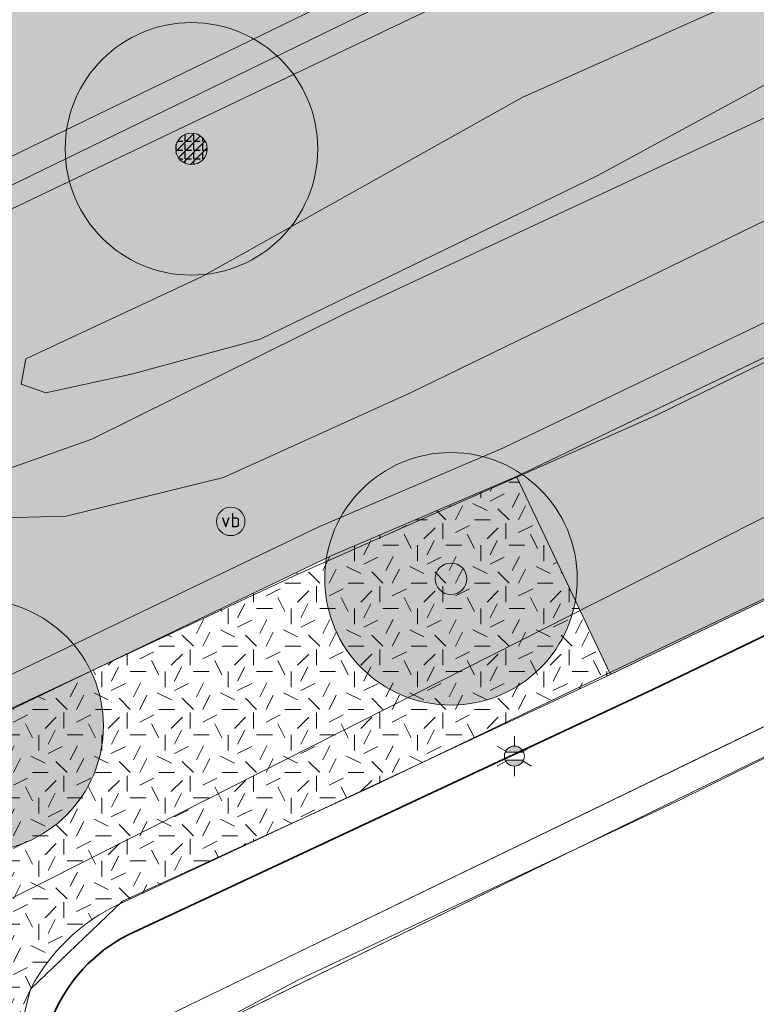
# Model space of a CAD drawing. Header units: metres. Extents: x 163543 to 168130, y 402678 to 405437.
# Tile 95 of 256: x 164509 to 164520, y 403422 to 403438. Entities that reach past the tile are written whole.
import ezdxf
from ezdxf.enums import TextEntityAlignment as Align

# ---------------------------------------------------------------- set-up
doc = ezdxf.new("R2010")
doc.units = ezdxf.units.M
doc.layers.get('0').update_dxf_attribs({"lineweight": 25})
doc.layers.add('X-CA190022.004-UO-ARC_Arcering$0$N-GV-GR-GRAS-A-200 GRASMENGSEL M1', color=62, linetype='Continuous', lineweight=18, transparency=0.5)
doc.layers.add('X-CA190022.004-UO-ARC_Arcering$0$N-WE-VH-VERHARDING-FIETSSTRAAT_ROOD ELEMENTENVERHARDING_BSS-A', color=14, linetype='Continuous', lineweight=0, transparency=0.5)
for name, color, linetype, lineweight in [('X-CA190022.004-UO-BGT_Ondergrond$0$GE_201_SHDHek_Lijn_GEM', 253, 'X-CA190022.004-UO-BGT_Ondergrond$0$Hekwerk', 9), ('X-CA190022.004-UO-BGT_Ondergrond$0$GE_316_WGDFietspad_Vlak_GEM', 253, 'Continuous', 9), ('X-CA190022.004-UO-BGT_Ondergrond$0$GE_367_OWGBerm_groenvoorziening_grasenk_GEM', 253, 'Continuous', 9), ('X-CA190022.004-UO-BGT_Ondergrond$0$GE_401_OTDErf_Vlak_GEM', 253, 'Continuous', 9), ('X-CA190022.004-UO-BGT_Ondergrond$0$GE_479_BTDGroenvoorziening_grasenkruida_GEM', 253, 'Continuous', 9), ('X-CA190022.004-UO-BGT_Ondergrond$0$GE_523_WTDGreppel_drogesloot_Vlak_GEM', 253, 'Continuous', 9), ('X-CA190022.004-UO-BGT_Ondergrond$0$GE_814_BRDVerkeersbord_Punt_GEM', 253, 'Continuous', 9), ('X-CA190022.004-UO-BGT_Ondergrond$0$GE_861_PALLichtmast_Punt_GEM', 253, 'Continuous', 9), ('X-CA190022.004-UO-DTM inmeting_v0.1$0$B-WE-GR-BOOM-S', 246, 'Continuous', 0), ('X-CA190022.004-UO-DTM inmeting_v0.1$0$B-WE-GW-TALUD_KRUIN-G', 246, 'Continuous', 0), ('X-CA190022.004-UO-DTM inmeting_v0.1$0$B-WE-GW-TALUD_TEEN-G', 246, 'Continuous', 0), ('X-CA190022.004-UO-DTM inmeting_v0.1$0$B-WE-IE-TERREINAFSCHEIDING_KUNSTMATIG_RASTERHEKWERK-G', 246, 'X-CA190022.004-UO-DTM inmeting_v0.1$0$IE-TERREINAFSCHEIDING-KUNSTMATIG-OPEN', 0), ('X-CA190022.004-UO-DTM inmeting_v0.1$0$B-WE-VH-VERHARDING_ASFALT-G', 246, 'Continuous', 0), ('X-CA190022.004-UO-DWM_Beplanting$0$N-GV-GR-BOOM_SOLITAIR-G', 92, 'Continuous', 18), ('X-CA190022.004-UO-DWM_Beplanting$0$N-WE-GR-BEPLANTING_CULTUUR_BOSPLANTSOEN-A-500', 92, 'Continuous', 18), ('X-CA190022.004-UO-DWM_Beplanting$0$N-WE-GR-BEPLANTING_NATUUR_BOS-G', 90, 'Continuous', 18), ('X-CA190022.004-UO-DWM_Beplanting$0$N-WE-GR-BOOM-S', 90, 'Continuous', 18), ('X-CA190022.004-UO-GZM_Werkgrens_v0.2$0$N-WE-KG-GRENS_SYSTEEMGRENS-G', 7, 'X-CA190022.004-UO-GZM_Werkgrens_v0.2$0$KG-OG', 35), ('X-CA190022.004-UO-KAD_Percelen$0$B-WE-KG-GRENS_PERCEEL-GV', 150, 'Continuous', 9)]:
    doc.layers.add(name, color=color, linetype=linetype, lineweight=lineweight)
doc.layers.add('X-CA190022.004-UO-DWM_Beplanting$0$B-WE-GR-BOOM-S AFKOMSTIG UIT DTM_v0.4', color=252, linetype='Continuous')
doc.layers.add('X-CA190022.004-UO-DWM_Beplanting$0$N-GV-GR-GRAS-A-200', color=7, linetype='Continuous')
doc.styles.add('X-CA190022.004-UO-BGT_Ondergrond$0$NLCS-ISO', font='NLCS-ISO.ttf')
doc.linetypes.add('X-CA190022.004-UO-BGT_Ondergrond$0$Hekwerk', pattern='A,5,-1.5,[2,dgnlstyle-Veghel.shx,S=0.007937,R=0,X=0,Y=0],-1.5', length=8)
doc.linetypes.add('X-CA190022.004-UO-DTM inmeting_v0.1$0$IE-TERREINAFSCHEIDING-KUNSTMATIG-OPEN', pattern='A,7,-1.5,[67,NLCS.SHX,S=0.75,R=0,X=0,Y=0],-1.5', length=10)
doc.linetypes.add('X-CA190022.004-UO-GZM_Werkgrens_v0.2$0$KG-OG', pattern='A,5.5,-1.5,[2,NLCS.SHX,S=0.5,R=0,X=0,Y=0],-1.5', length=8.5)
pattern_1 = [(0, (0, 0), (1, 1), [0.25, -0.75]), (0, (0.55, 0.6), (1, 1), [0.25, -0.75]), (90, (0.1, 0.35), (-1, 1), [0.25, -0.75]), (90, (0.5, 0.7), (-1, 1), [0.25, -0.75]), (45, (0.2, 0.7), (0, 1), [0.25, -1.164213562]), (135, (0.55, 0), (-1, 0), [0.25, -1.164213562]), (26.5650512, (0.25, 0.3), (1, 4e-10), [0.25, -1.986067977]), (26.5650512, (0.7, 0.8), (1, 4e-10), [0.25, -1.986067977]), (63.43494882, (0.7, 0), (5e-11, 1), [0.25, -1.986067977]), (63.43494882, (0.25, 0.45), (5e-11, 1), [0.25, -1.986067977]), (63.43494882, (0.6, 0.2), (5e-11, 1), [0.25, -1.986067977]), (116.5650512, (0, 0.55), (-4e-10, 1), [0.25, -1.986067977]), (153.43494882, (0.2, 0.15), (-1, 5e-11), [0.25, -1.986067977])]

# ---------------------------------------------------------------- blocks, each defined once
blk = doc.blocks.new('X-CA190022.004-UO-BGT_Ondergrond$0$SIE-WEG_PAAL_VERKEERSBORD-SO')
at = {"linetype": 'ByBlock', "lineweight": 18}
blk.add_circle((0, 0), 1.5, dxfattribs=at)
at = {"linetype": 'ByBlock', "lineweight": 18, "style": 'X-CA190022.004-UO-BGT_Ondergrond$0$NLCS-ISO'}
blk.add_text('vb', height=1.5, dxfattribs=at).set_placement((0, 0.13), align=Align.MIDDLE_CENTER)
blk = doc.blocks.new('X-CA190022.004-UO-BGT_Ondergrond$0$IMGEOVerkeersbord')
at = {"xscale": 5, "yscale": 5, "zscale": 5}
blk.add_blockref('X-CA190022.004-UO-BGT_Ondergrond$0$SIE-WEG_PAAL_VERKEERSBORD-SO', (0, 0), dxfattribs=at)
blk = doc.blocks.new('X-CA190022.004-UO-BGT_Ondergrond$0$N-SIE-WEG_LICHTMAST-SO')
h = blk.add_hatch(color=256)
h.paths.add_polyline_path([(1.16, 0.5, 0.658505), (-1.16, 0.5)])
h.paths.add_polyline_path([(-1.16, -0.5, 0.658505), (1.16, -0.5)])
at = {"flags": 128}
for points in [[(0, 1.27), (0, 2.53)], [(-2.19, 1.27), (-1.1, 0.63)], [(1.1, 0.63), (2.19, 1.27)], [(-1.16, 0.5), (1.16, 0.5)], [(-2.19, -1.27), (-1.1, -0.63)], [(-1.16, -0.5), (1.16, -0.5)], [(2.19, -1.27), (1.1, -0.63)], [(0, -1.27), (0, -2.53)]]:
    blk.add_lwpolyline(points, dxfattribs=at)
at = {"ltscale": 0.5}
blk.add_circle((0, 0), 1.27, dxfattribs=at)
at = {"style": 'X-CA190022.004-UO-BGT_Ondergrond$0$NLCS-ISO'}
blk.add_attdef('TYPE', text='', height=1.8, dxfattribs=at).set_placement((0, 2.53), align=Align.BOTTOM_CENTER)
blk = doc.blocks.new('X-CA190022.004-UO-BGT_Ondergrond$0$IMGEOLichtmastpaal')
at = {"xscale": 5, "yscale": 5, "zscale": 5}
blk.add_blockref('X-CA190022.004-UO-BGT_Ondergrond$0$N-SIE-WEG_LICHTMAST-SO', (0.04, 6.39), dxfattribs=at)
blk = doc.blocks.new('X-CA190022.004-UO-DTM inmeting_v0.1$0$boom')
h = blk.add_hatch()
h.set_pattern_fill('ANSI31', color=256, scale=0.13)
h.paths.add_polyline_path([(-1, 0, 1), (1, 0, 1)])
blk.add_circle((0, 0), 1)
blk = doc.blocks.new('X-CA190022.004-UO-DWM_Beplanting$0$SGR-BOOM_01-SO')
at = {"linetype": 'ByBlock', "lineweight": 18}
h = blk.add_hatch(color=0, dxfattribs=at)
h.dxf.hatch_style = 1
edge = h.paths.add_edge_path()
edge.add_arc((0, 0), 0.25, 0, 360)
at = {"color": 0, "linetype": 'ByBlock', "lineweight": 18}
for radius in [2, 0.25]:
    blk.add_circle((0, 0), radius, dxfattribs=at)
blk = doc.blocks.new('X-CA190022.004-UO-DWM_Beplanting$0$IMGEOBoom')
at = {"transparency": 33554457}
h = blk.add_hatch(color=256, dxfattribs=at)
h.dxf.hatch_style = 1
edge = h.paths.add_edge_path()
edge.add_arc((0, 0), 100, 0, 360)
edge = h.paths.add_edge_path(flags=17)
edge.add_arc((0, 0), 12.5, 0, 360)
h = blk.add_hatch()
h.set_pattern_fill('ANGLE', color=256)
h.set_pattern_definition([(0, (0, 0), (0, 6.985), [5.08, -1.905]), (90, (0, 0), (-6.985, 4e-16), [5.08, -1.905])])
edge = h.paths.add_edge_path(flags=17)
edge.add_arc((0, 0), 12.5, 0, 360)
at = {"layer": 'X-CA190022.004-UO-DWM_Beplanting$0$N-GV-GR-GRAS-A-200'}
h = blk.add_hatch(color=256, dxfattribs=at)
h.dxf.hatch_style = 1
edge = h.paths.add_edge_path(flags=17)
edge.add_arc((0, 0), 12.5, 0, 360)
at = {"xscale": 50, "yscale": 50, "zscale": 50}
blk.add_blockref('X-CA190022.004-UO-DWM_Beplanting$0$SGR-BOOM_01-SO', (0, 0), dxfattribs=at)
blk = doc.blocks.new('X-CA190022.004-UO-DWM_Beplanting$0$sfr nieuwe boom')
at = {"layer": 'X-CA190022.004-UO-DWM_Beplanting$0$N-GV-GR-BOOM_SOLITAIR-G', "transparency": 33554470}
h = blk.add_hatch(color=256, dxfattribs=at)
h.dxf.hatch_style = 1
edge = h.paths.add_edge_path()
edge.add_arc((0, 0), 2, 0, 360)
at = {"layer": 'X-CA190022.004-UO-DWM_Beplanting$0$N-GV-GR-BOOM_SOLITAIR-G'}
h = blk.add_hatch(color=256, dxfattribs=at)
h.dxf.hatch_style = 1
edge = h.paths.add_edge_path()
edge.add_arc((0, 0), 0.25, 0, 360)
for radius in [2, 0.25]:
    blk.add_circle((0, 0), radius, dxfattribs=at)

msp = doc.modelspace()

# ---------------------------------------------------------------- hatches: boundary and pattern name
at = {"layer": 'X-CA190022.004-UO-ARC_Arcering$0$N-GV-GR-GRAS-A-200 GRASMENGSEL M1'}
h = msp.add_hatch(dxfattribs=at)
h.set_pattern_fill('AGR-GRAS_02-SO', color=256, scale=0.1, pattern_type=2)
h.set_pattern_definition([(0, (0, 5000), (1, 1), [0.25, -0.75]), (0, (0.55, 5000.6), (1, 1), [0.25, -0.75]), (90, (0.1, 5000.35), (-1, 1), [0.25, -0.75]), (90, (0.5, 5000.7), (-1, 1), [0.25, -0.75]), (45, (0.2, 5000.7), (0, 1), [0.25, -1.164213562]), (135, (0.55, 5000), (-1, 0), [0.25, -1.164213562]), (26.5650512, (0.25, 5000.3), (1, 4e-10), [0.25, -1.986067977]), (26.5650512, (0.7, 5000.8), (1, 4e-10), [0.25, -1.986067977]), (63.43494882, (0.7, 5000), (5e-11, 1), [0.25, -1.986067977]), (63.43494882, (0.25, 5000.45), (5e-11, 1), [0.25, -1.986067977]), (63.43494882, (0.6, 5000.2), (5e-11, 1), [0.25, -1.986067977]), (116.5650512, (0, 5000.55), (-4e-10, 1), [0.25, -1.986067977]), (153.43494882, (0.2, 5000.15), (-1, 5e-11), [0.25, -1.986067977])])
edge = h.paths.add_edge_path()
edge.add_arc((164611.157, 403464.842), 21.5, 68.3293, 115.7006, ccw=False)
edge.add_arc((164629.62, 403511.308), 28.5, 248.3293, 295.62)
edge.add_line((164641.944, 403485.61), (164641.302, 403486.95))
edge.add_arc((164629.636, 403511.397), 27.088, 248.3325, 295.5095, ccw=False)
edge.add_arc((164611.157, 403464.842), 23, 68.3715, 115.7006)
edge.add_line((164601.182, 403485.567), (164502.1, 403437.88))
edge.add_line((164502.1, 403437.88), (164502.143, 403437.79))
edge.add_arc((164503.401, 403435.177), 2.9, 115.7006, 174.5423)
edge.add_line((164500.514, 403435.453), (164601.833, 403484.215))
h = msp.add_hatch(dxfattribs=at)
h.set_pattern_fill('AGR-GRAS_02-SO', color=256, scale=0.1, pattern_type=2)
h.set_pattern_definition([(0, (0, 5000), (1, 1), [0.25, -0.75]), (0, (0.55, 5000.6), (1, 1), [0.25, -0.75]), (90, (0.1, 5000.35), (-1, 1), [0.25, -0.75]), (90, (0.5, 5000.7), (-1, 1), [0.25, -0.75]), (45, (0.2, 5000.7), (0, 1), [0.25, -1.164213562]), (135, (0.55, 5000), (-1, 0), [0.25, -1.164213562]), (26.5650512, (0.25, 5000.3), (1, 4e-10), [0.25, -1.986067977]), (26.5650512, (0.7, 5000.8), (1, 4e-10), [0.25, -1.986067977]), (63.43494882, (0.7, 5000), (5e-11, 1), [0.25, -1.986067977]), (63.43494882, (0.25, 5000.45), (5e-11, 1), [0.25, -1.986067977]), (63.43494882, (0.6, 5000.2), (5e-11, 1), [0.25, -1.986067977]), (116.5650512, (0, 5000.55), (-4e-10, 1), [0.25, -1.986067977]), (153.43494882, (0.2, 5000.15), (-1, 5e-11), [0.25, -1.986067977])])
h.paths.add_polyline_path([(164619.704, 403481.066), (164621.316, 403478.014), (164605.74, 403471.7), (164600.64, 403469.315), (164599.21, 403468.63), (164595.22, 403466.605), (164591.23, 403464.58), (164577.71, 403456.5), (164571.47, 403453.2), (164544.813, 403440.378), (164518.157, 403427.555), (164516.668, 403430.689), (164569.76, 403456.18), (164575.93, 403459.42), (164592.13, 403469.02), (164597.61, 403471.99), (164600.48, 403473.35), (164602.885, 403474.235), (164604.45, 403474.81)])
h = msp.add_hatch(dxfattribs=at)
h.set_pattern_fill('AGR-GRAS_02-SO', color=256, scale=0.1, pattern_type=2)
h.set_pattern_definition(pattern_1)
h.paths.add_polyline_path([(164569.76, 403456.18), (164575.93, 403459.42), (164592.13, 403469.02), (164595, 403470.576), (164594.762, 403471.015), (164591.883, 403469.455), (164575.686, 403459.857), (164569.535, 403456.627), (164516.461, 403431.144), (164513.536, 403429.891), (164509.424, 403427.918), (164507.565, 403427.026, -0.143057), (164505.089, 403426.743, 0.012043), (164505.431, 403426.196, 0.121553), (164507.77, 403426.57), (164509.64, 403427.467), (164513.743, 403429.436), (164516.668, 403430.689)])
h = msp.add_hatch(dxfattribs=at)
h.set_pattern_fill('AGR-GRAS_02-SO', color=256, scale=0.1, pattern_type=2)
h.set_pattern_definition(pattern_1)
h.paths.add_polyline_path([(164518.157, 403427.555), (164516.668, 403430.689), (164513.743, 403429.436), (164509.64, 403427.467), (164507.77, 403426.57, -0.182447), (164504.281, 403426.432, -0.057937), (164503.271, 403426.727, 0.039173), (164504.502, 403424.729), (164510.844, 403416.761), (164510.865, 403416.778), (164509.01, 403419.334, -0.236183), (164508.861, 403422.331, -0.180251), (164510.298, 403423.881)])
at = {"layer": 'X-CA190022.004-UO-ARC_Arcering$0$N-WE-VH-VERHARDING-FIETSSTRAAT_ROOD ELEMENTENVERHARDING_BSS-A'}
h = msp.add_hatch(dxfattribs=at)
h.set_pattern_fill('AVH-BSS_KEIFORMAAT_KEPER', color=256, scale=2, angle=100, pattern_type=2)
h.set_pattern_definition([(100, (-2.8491, 3.12193), (-0.24327574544, 0.17034351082), [0.63, -0.21]), (10, (-3.26271, 3.049), (-0.24327574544, 0.17034351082), [0.63, -0.21])])
edge = h.paths.add_edge_path()
edge.add_arc((164484.487, 403426.052), 18, 13.171, 25.754)
edge.add_arc((164503.401, 403435.177), 3, 115.7006, 205.7541, ccw=False)
edge.add_line((164502.1, 403437.88), (164497.653, 403435.74))
edge.add_line((164497.653, 403435.74), (164493.99, 403433.977))
edge.add_arc((164495.291, 403431.274), 3, 25.7006, 115.7006, ccw=False)
edge.add_line((164497.994, 403432.575), (164498.003, 403432.557))
edge.add_arc((164484.487, 403426.052), 15, 13.1711, 25.7006, ccw=False)
edge.add_arc((164516.618, 403433.572), 18, 193.1711, 218.2751)
edge.add_line((164502.488, 403422.422), (164508.671, 403414.627))
edge.add_line((164508.671, 403414.627), (164511.063, 403416.486))
edge.add_line((164511.063, 403416.486), (164504.502, 403424.729))
edge.add_arc((164516.618, 403433.572), 15, 193.1711, 216.1216, ccw=False)
at = {"layer": 'X-CA190022.004-UO-DWM_Beplanting$0$N-WE-GR-BEPLANTING_CULTUUR_BOSPLANTSOEN-A-500', "ltscale": 0.01}
h = msp.add_hatch(dxfattribs=at)
h.set_pattern_fill('AGR-BOSPLANTSOEN', color=256, scale=0.5, pattern_type=2)
h.set_pattern_definition([(0, (0, 0), (0.5, 0.5), [0.6, -0.4]), (90, (0.3, -0.2), (-2, 1e-16), [0.4, -0.6]), (90, (0.8, 0.3), (-2, 1e-16), [0.4, -0.6]), (90, (1.3, -0.1), (-2, 1e-16), [0.2, -0.8]), (90, (1.8, 0.4), (-2, 1e-16), [0.2, -0.8])])
h.paths.add_polyline_path([(164569.535, 403456.627), (164575.686, 403459.857), (164591.883, 403469.455), (164594.762, 403471.015), (164592.73, 403474.764), (164590.559, 403478.789), (164506.75, 403438.454, 0.011261), (164502.737, 403436.41, 0.401355), (164502.14, 403434.569, -0.054959), (164503.571, 403430.518, 0.076352), (164505.089, 403426.743, 0.143056), (164507.565, 403427.026), (164509.424, 403427.918), (164513.536, 403429.891), (164516.461, 403431.144)])

# ---------------------------------------------------------------- linework, layer by layer
at = {"layer": 'X-CA190022.004-UO-BGT_Ondergrond$0$GE_201_SHDHek_Lijn_GEM'}
msp.add_line((164510.811, 403421.473), (164529.221, 403430.464), dxfattribs=at)
at = {"layer": 'X-CA190022.004-UO-BGT_Ondergrond$0$GE_316_WGDFietspad_Vlak_GEM', "flags": 128}
for points in [[(164599.21, 403468.63), (164591.23, 403464.58), (164577.71, 403456.5), (164571.47, 403453.2), (164518.157, 403427.555), (164516.668, 403430.689), (164569.76, 403456.18), (164575.93, 403459.42), (164592.13, 403469.02), (164597.61, 403471.99), (164600.48, 403473.35), (164602.885, 403474.235), (164604.45, 403474.81), (164619.704, 403481.066), (164621.316, 403478.014), (164607.424, 403472.383), (164605.74, 403471.7), (164604.577, 403471.161), (164602.07, 403470), (164599.21, 403468.63)], [(164507.77, 403426.57), (164509.64, 403427.467), (164513.743, 403429.436), (164516.668, 403430.689), (164518.157, 403427.555), (164510.298, 403423.881)]]:
    msp.add_lwpolyline(points, dxfattribs=at)
at = {"layer": 'X-CA190022.004-UO-BGT_Ondergrond$0$GE_316_WGDFietspad_Vlak_GEM'}
msp.add_arc((164511.659, 403421.178), 3.027, 116.7307, 157.6023, dxfattribs=at)
at = {"layer": 'X-CA190022.004-UO-BGT_Ondergrond$0$GE_367_OWGBerm_groenvoorziening_grasenk_GEM', "flags": 128}
for points in [[(164768.875, 403551.946), (164763.542, 403549.392), (164629.22, 403485.06), (164625.59, 403483.48), (164619.704, 403481.066), (164604.45, 403474.81), (164602.885, 403474.235), (164600.48, 403473.35), (164597.61, 403471.99), (164592.13, 403469.02), (164575.93, 403459.42), (164569.76, 403456.18), (164516.668, 403430.689), (164513.743, 403429.436), (164509.64, 403427.467), (164507.77, 403426.57)], [(164510.298, 403423.881), (164518.157, 403427.555), (164571.47, 403453.2), (164577.71, 403456.5), (164591.23, 403464.58), (164599.21, 403468.63), (164602.07, 403470), (164604.577, 403471.161), (164605.74, 403471.7), (164607.424, 403472.383), (164621.316, 403478.014), (164627.08, 403480.35), (164631.74, 403482.36), (164768.53, 403548.02), (164770.72, 403548.83), (164773.26, 403549.22), (164775.27, 403548.69), (164783.7, 403545.643)], [(164453.106, 403493.369), (164488.004, 403452.975), (164495.285, 403449.119), (164494.344, 403448.187), (164493.938, 403446.928), (164494.512, 403445.201), (164495.603, 403443.783), (164496.644, 403443.037), (164505.761, 403433.039), (164505.901, 403432.4), (164507.126, 403430.884), (164508.284, 403430.692), (164509.941, 403431.278), (164513.965, 403433.277), (164537.446, 403444.229), (164569.522, 403459.744), (164581.242, 403466.331), (164592.676, 403472.187), (164631.326, 403490.472), (164640.44, 403494.868), (164662.351, 403505.436)], [(164683.071, 403504.746), (164620.047, 403474.794), (164605.994, 403467.843), (164604.644, 403466.081), (164604.1, 403465.83), (164602.208, 403469.716), (164599.34, 403468.357), (164599.989, 403466.994), (164588.888, 403461.691), (164588.317, 403459.308), (164529.221, 403430.464), (164510.811, 403421.473), (164516.407, 403415.184), (164516.697, 403414.849), (164516.465, 403414.735), (164516.238, 403414.623), (164513.991, 403413.907), (164513.067, 403413.794), (164510.581, 403417.138), (164509.01, 403419.334)]]:
    msp.add_lwpolyline(points, dxfattribs=at)
at = {"layer": 'X-CA190022.004-UO-BGT_Ondergrond$0$GE_367_OWGBerm_groenvoorziening_grasenk_GEM', "extrusion": (0, 0, -1)}
msp.add_arc((-164511.659, 403421.178), 3.027, 22.3977, 63.2693, dxfattribs=at)
at = {"layer": 'X-CA190022.004-UO-BGT_Ondergrond$0$GE_401_OTDErf_Vlak_GEM', "flags": 128}
msp.add_lwpolyline([(164527.136, 403402.555), (164516.465, 403414.735), (164516.697, 403414.849), (164516.407, 403415.184), (164510.811, 403421.473), (164529.221, 403430.464), (164588.317, 403459.308)], dxfattribs=at)
at = {"layer": 'X-CA190022.004-UO-BGT_Ondergrond$0$GE_479_BTDGroenvoorziening_grasenkruida_GEM', "flags": 128}
msp.add_lwpolyline([(164661.155, 403508.745), (164638.92, 403498.02), (164629.806, 403493.624), (164631.326, 403490.472), (164592.676, 403472.187), (164593.082, 403473.391), (164592.609, 403473.511), (164591.238, 403473.656), (164588.258, 403473.003), (164582.318, 403470.584), (164560.42, 403459.532), (164531.517, 403445.829), (164507.277, 403434.264), (164505.761, 403433.039), (164496.644, 403443.037), (164498.627, 403442.886), (164500.282, 403443.347), (164516.388, 403451.268), (164556.346, 403470.466), (164637.795, 403509.882), (164672.252, 403526.504)], dxfattribs=at)
at = {"layer": 'X-CA190022.004-UO-BGT_Ondergrond$0$GE_523_WTDGreppel_drogesloot_Vlak_GEM', "flags": 128}
msp.add_lwpolyline([(164569.522, 403459.744), (164537.446, 403444.229), (164513.965, 403433.277), (164509.941, 403431.278), (164508.284, 403430.692), (164507.126, 403430.884), (164505.901, 403432.4), (164505.761, 403433.039), (164507.277, 403434.264), (164531.517, 403445.829), (164560.42, 403459.532), (164582.318, 403470.584), (164588.258, 403473.003), (164591.238, 403473.656), (164592.609, 403473.511), (164593.082, 403473.391), (164592.676, 403472.187), (164581.242, 403466.331), (164569.522, 403459.744)], dxfattribs=at)
at = {"layer": 'X-CA190022.004-UO-DTM inmeting_v0.1$0$B-WE-GW-TALUD_KRUIN-G'}
for points in [[(164515.001, 403432.018, 9.08), (164521.55, 403435.2, 9.022), (164533.07, 403441.19, 8.918), (164542.438, 403446.033, 8.911), (164551.285, 403450.308, 8.881), (164560.887, 403454.907, 8.946), (164574.92, 403461.454, 9.174), (164579.964, 403464.332, 9.39), (164583.698, 403466.215, 9.593), (164587.04, 403468.301, 9.648), (164592.199, 403471.003, 9.69), (164593.422, 403472.18, 9.668), (164593.13, 403473.368, 9.715), (164592.27, 403474.257, 9.794), (164590.838, 403474.757, 9.919)], [(164512.028, 403430.673, 9.184), (164509.535, 403430.06, 9.321), (164507.534, 403430.008, 9.408), (164506.271, 403431.357, 9.509), (164505.675, 403433.648, 9.672), (164506.363, 403434.778, 9.698), (164507.212, 403435.222, 9.734), (164508.397, 403435.169, 9.777), (164515.109, 403438.439, 9.521), (164529.424, 403445.466, 9.587)], [(164512.028, 403430.673, 9.184), (164515.001, 403432.018, 9.08)]]:
    msp.add_polyline3d(points, dxfattribs=at)
at = {"layer": 'X-CA190022.004-UO-DTM inmeting_v0.1$0$B-WE-GW-TALUD_TEEN-G'}
for points in [[(164516.755, 403436.689, 8.095), (164520.906, 403438.548, 8.09), (164531.001, 403443.621, 8.15), (164541.597, 403448.387, 8.137), (164550.089, 403452.703, 8.217), (164560.085, 403457.272, 8.188), (164573.771, 403464.086, 8.496), (164579.139, 403466.846, 8.592), (164582.815, 403468.573, 8.627), (164586.694, 403470.604, 8.72), (164589.581, 403471.954, 8.847), (164591.605, 403473.006, 9.093)], [(164517.945, 403435.448, 8.072), (164521.262, 403437.251, 8.11), (164532.422, 403442.609, 8.145), (164541.896, 403447.574, 8.14), (164550.564, 403451.903, 8.232), (164560.366, 403456.601, 8.18), (164574.148, 403463.517, 8.491), (164579.522, 403466.045, 8.621), (164583.112, 403467.921, 8.62), (164586.927, 403469.98, 8.697), (164589.933, 403471.266, 8.854), (164591.95, 403472.281, 9.049)], [(164516.755, 403436.689, 8.095), (164511.689, 403433.859, 8.139)], [(164517.945, 403435.448, 8.072), (164512.61, 403432.862, 8.141)], [(164511.689, 403433.859, 8.139), (164508.899, 403432.554, 8.124), (164508.822, 403432.152, 8.142), (164509.211, 403432.014, 8.161), (164510.592, 403432.314, 8.154), (164512.61, 403432.862, 8.141)]]:
    msp.add_polyline3d(points, dxfattribs=at)
at = {"layer": 'X-CA190022.004-UO-DTM inmeting_v0.1$0$B-WE-IE-TERREINAFSCHEIDING_KUNSTMATIG_RASTERHEKWERK-G'}
for p, q in [((164519.289, 403425.586, 9.123), (164528.623, 403430.183, 9.116)), ((164513.214, 403422.716, 9.244), (164519.289, 403425.586, 9.123)), ((164510.827, 403421.451, 9.331), (164513.214, 403422.716, 9.244))]:
    msp.add_line(p, q, dxfattribs=at)
at = {"layer": 'X-CA190022.004-UO-DTM inmeting_v0.1$0$B-WE-VH-VERHARDING_ASFALT-G'}
for points in [[(164603.941, 403474.452, 9.975), (164599.489, 403472.467, 10.035), (164595.904, 403470.709, 9.998), (164594.192, 403469.823, 9.963), (164593.126, 403469.452, 9.937), (164588.48, 403466.946, 9.803), (164581.724, 403462.852, 9.594), (164574.444, 403458.539, 9.372), (164566.177, 403454.46, 9.269), (164553.869, 403448.486, 9.271), (164541.514, 403442.675, 9.253), (164529.343, 403436.773, 9.27), (164518.876, 403431.657, 9.294), (164513.217, 403429.149, 9.326)], [(164604.847, 403471.495, 9.98), (164600.926, 403469.791, 10.04), (164597.158, 403467.947, 10.004), (164594.315, 403466.329, 9.949), (164590.26, 403464.04, 9.821), (164583.391, 403459.926, 9.612), (164576.025, 403455.666, 9.427), (164567.772, 403451.465, 9.341), (164554.986, 403445.407, 9.355), (164543.131, 403439.666, 9.341), (164530.858, 403433.717, 9.365), (164520.451, 403428.687, 9.329), (164514.401, 403425.792, 9.359)], [(164473.807, 403460.97, 9.643), (164478.892, 403454.874, 9.782), (164484.454, 403448.206, 9.919), (164487.919, 403444.075, 9.889), (164492.622, 403438.466, 9.825), (164497.154, 403433.063, 9.755), (164501.566, 403427.951, 9.638), (164502.716, 403427.013, 9.595), (164504.758, 403426.298, 9.553), (164506.688, 403426.207, 9.491), (164508.755, 403427.059, 9.429), (164513.217, 403429.149, 9.326)], [(164520.451, 403428.687, 9.329), (164514.401, 403425.792, 9.359)], [(164514.401, 403425.792, 9.359), (164510.428, 403423.964, 9.42)], [(164517.06, 403408.649, 9.112), (164512.961, 403413.853, 9.219), (164510.374, 403417.442, 9.316), (164508.805, 403419.67, 9.38), (164508.566, 403420.964, 9.429), (164508.969, 403422.573, 9.434), (164510.428, 403423.964, 9.42)]]:
    msp.add_polyline3d(points, dxfattribs=at)
at = {"layer": 'X-CA190022.004-UO-DWM_Beplanting$0$N-WE-GR-BEPLANTING_NATUUR_BOS-G'}
msp.add_lwpolyline([(164569.535, 403456.627), (164575.686, 403459.857), (164591.883, 403469.455), (164594.762, 403471.015), (164592.73, 403474.764), (164590.559, 403478.789), (164506.75, 403438.454, 0.011261), (164502.737, 403436.41, 0.401355), (164502.14, 403434.569, -0.054959), (164503.571, 403430.518, 0.076352), (164505.089, 403426.743, 0.143056), (164507.565, 403427.026), (164509.424, 403427.918), (164513.536, 403429.891), (164516.461, 403431.144), (164569.535, 403456.627)], format="xyb", close=True, dxfattribs=at)
at = {"layer": 'X-CA190022.004-UO-GZM_Werkgrens_v0.2$0$N-WE-KG-GRENS_SYSTEEMGRENS-G', "ltscale": 0.2, "flags": 128}
msp.add_lwpolyline([(164202.447, 403276.261, -0.007014), (164204.684, 403278.194), (164207.732, 403280.631), (164216.351, 403287.471), (164219.004, 403289.434), (164219.375, 403289.729), (164237.184, 403303.185), (164244.587, 403308.605), (164248.73, 403311.638), (164253.977, 403315.367), (164261.175, 403320.48), (164269.682, 403326.324), (164277.478, 403331.538), (164300.139, 403346.153), (164322.964, 403359.926), (164334.073, 403366.292), (164351.665, 403375.797), (164373.742, 403387.55), (164399.95, 403400.464), (164429.28, 403414.743), (164430.124, 403415.141), (164430.948, 403415.506), (164431.777, 403415.846), (164432.615, 403416.161), (164433.462, 403416.453), (164434.316, 403416.72), (164435.176, 403416.962), (164436.043, 403417.179), (164436.306, 403417.259, -0.099821), (164451.982, 403417.179, 0.131087), (164471.53, 403420.948), (164482.533, 403426.243), (164490.693, 403418.8), (164492.586, 403419.707), (164495.404, 403416.53, -0.0101), (164498.074, 403413.536), (164499.385, 403412.005), (164502.276, 403408.653), (164509.274, 403412.948), (164511.768, 403416.461), (164509.186, 403420.201, -0.175036), (164509.321, 403422.135, -0.180129), (164510.517, 403423.431), (164518.825, 403427.315), (164545.03, 403439.927), (164571.695, 403452.754), (164577.955, 403456.064), (164591.472, 403464.142), (164595.446, 403466.159), (164599.431, 403468.182), (164600.854, 403468.863), (164605.94, 403471.242), (164622.016, 403477.758), (164627.273, 403479.889), (164631.947, 403481.905), (164633.267, 403482.539, 0.084778), (164642.609, 403485.38), (164759.332, 403541.386), (164770.974, 403544.815), (164773.272, 403545.397), (164787.887, 403542.29), (164789.899, 403542.38), (164793.252, 403543.048), (164800.24, 403546.814), (164803.671, 403549.366), (164804.774, 403550.36), (164806.983, 403547.387), (164807.907, 403546.199), (164811.87, 403549.281), (164810.953, 403550.46), (164809.512, 403552.406), (164808.343, 403553.575), (164810.024, 403555.089), (164807.827, 403558.012), (164809.834, 403559.516, 0.087199), (164816.707, 403566.833, -0.136189), (164825.151, 403574.239), (164897.952, 403609.34), (164931.093, 403625.32), (165054.784, 403684.96), (165123.155, 403717.926), (165148.566, 403730.033), (165175.654, 403740.478), (165188.146, 403744.824), (165187.632, 403748.092), (165185.258, 403754.932), (165180.038, 403753.689, 0.027846), (165177.051, 403752.466), (165119.698, 403725.141), (165051.309, 403692.167), (164927.618, 403632.527), (164894.477, 403616.547), (164821.676, 403581.445, 0.136189), (164810.016, 403571.218, -0.087199), (164805.039, 403565.919), (164803.02, 403564.408), (164799.415, 403569.204), (164798.615, 403568.604), (164797.815, 403568.006), (164797.216, 403568.806), (164793.371, 403565.926), (164793.97, 403565.126), (164792.376, 403563.932), (164795.885, 403559.064, -0.201548), (164780.097, 403554.057, 0.075656), (164771.169, 403553.982, -0.009755), (164764.075, 403552.536), (164754.286, 403547.799), (164747.474, 403544.606), (164708.34, 403525.583), (164686.218, 403515.365), (164675.148, 403509.865), (164663.524, 403504.258), (164644.327, 403495.071), (164639.493, 403492.723), (164638.201, 403492.127, -0.201818), (164621.846, 403491.8, 0.209498), (164598.58, 403490.973), (164556.157, 403470.566), (164536.299, 403461.008), (164516.318, 403451.408), (164508.232, 403447.512), (164500.187, 403443.642), (164497.203, 403443.008), (164495.09, 403442.274, 0.130794), (164492.913, 403444.811), (164488.435, 403447.885), (164494.899, 403449.835), (164490.315, 403452.233), (164484.484, 403450.597, -0.076427), (164479.748, 403454.723), (164478.799, 403455.857), (164474.918, 403452.962), (164457.343, 403473.566), (164451.257, 403468.374), (164465.519, 403451.653, -0.484297), (164464.817, 403448.113), (164461.416, 403446.394), (164463.893, 403441.77), (164464.916, 403439.614), (164433.017, 403424.683, 0.05166), (164425.3, 403421.703), (164396.431, 403407.648), (164370.094, 403394.67), (164347.884, 403382.848), (164330.182, 403373.283), (164318.908, 403366.822), (164295.903, 403352.941), (164273.086, 403338.225), (164265.193, 403332.947), (164256.594, 403327.039), (164249.344, 403321.888), (164244.05, 403318.127), (164239.86, 403315.06), (164232.409, 403309.604), (164214.476, 403296.054), (164201.289, 403285.589, 0.012131), (164197.414, 403282.357)], format="xyb", close=True, dxfattribs=at)
at = {"layer": 'X-CA190022.004-UO-KAD_Percelen$0$B-WE-KG-GRENS_PERCEEL-GV', "flags": 128}
for points in [[(164460.276, 403427.915), (164466.349, 403415.367), (164487.883, 403425.722), (164496.111, 403429.679), (164555.855, 403458.619), (164593.206, 403476.41), (164588.97, 403485.217), (164612.074, 403496.328), (164616.314, 403487.512), (164746.772, 403550.188), (164893.326, 403621.049), (164887.38, 403633.726), (164740.684, 403562.794), (164610.094, 403500.047), (164549.795, 403471.239), (164478.654, 403436.809)], [(164468.748, 403410.406), (164486.08, 403417.995), (164492.111, 403420.636), (164493.855, 403418.592), (164495.298, 403416.903), (164503.089, 403421.185), (164615.905, 403478.304), (164662.782, 403501.158), (164772.136, 403553.829), (164770.057, 403555.749), (164790.783, 403565.26), (164789.551, 403566.923), (164799.538, 403571.715), (164894.973, 403617.537), (164893.326, 403621.049), (164746.772, 403550.188), (164616.314, 403487.512), (164616.456, 403487.216), (164593.352, 403476.106), (164593.206, 403476.41), (164555.855, 403458.619), (164496.111, 403429.679), (164487.883, 403425.722), (164466.349, 403415.367)], [(164615.905, 403478.304), (164503.089, 403421.185), (164504.937, 403419.149), (164510.499, 403421.842), (164619.909, 403474.821), (164758.78, 403541.048), (164766.236, 403544.544), (164771.263, 403545.786), (164774.138, 403545.724), (164787.928, 403542.792), (164789.839, 403542.878), (164793.081, 403543.524), (164802.649, 403548.73), (164790.783, 403565.26), (164770.057, 403555.749), (164772.136, 403553.829), (164662.782, 403501.158)], [(164644.446, 403453.391), (164619.909, 403474.821), (164510.499, 403421.842), (164517.155, 403413.867), (164524.046, 403405.974), (164531.085, 403398.305)]]:
    msp.add_lwpolyline(points, close=True, dxfattribs=at)

# ---------------------------------------------------------------- block references
at = {"layer": 'X-CA190022.004-UO-BGT_Ondergrond$0$GE_814_BRDVerkeersbord_Punt_GEM', "xscale": 0.03, "yscale": 0.03, "zscale": 0.02}
msp.add_blockref('X-CA190022.004-UO-BGT_Ondergrond$0$IMGEOVerkeersbord', (164512.142, 403429.978), dxfattribs=at)
at = {"layer": 'X-CA190022.004-UO-BGT_Ondergrond$0$GE_861_PALLichtmast_Punt_GEM', "xscale": 0.025, "yscale": 0.025, "zscale": 0.025}
msp.add_blockref('X-CA190022.004-UO-BGT_Ondergrond$0$IMGEOLichtmastpaal', (164516.633, 403426.101), dxfattribs=at)
at = {"layer": 'X-CA190022.004-UO-DTM inmeting_v0.1$0$B-WE-GR-BOOM-S', "linetype": 'ByBlock', "lineweight": -2, "xscale": 0.25, "yscale": 0.25, "zscale": 0.25}
msp.add_blockref('X-CA190022.004-UO-DTM inmeting_v0.1$0$boom', (164511.52, 403435.878, 9.391), dxfattribs=at)
at = {"layer": 'X-CA190022.004-UO-DWM_Beplanting$0$B-WE-GR-BOOM-S AFKOMSTIG UIT DTM_v0.4', "linetype": 'ByBlock', "lineweight": -2, "xscale": 0.02, "yscale": 0.02, "zscale": 0.02}
msp.add_blockref('X-CA190022.004-UO-DWM_Beplanting$0$IMGEOBoom', (164511.52, 403435.878, 9.391), dxfattribs=at)
at = {"layer": 'X-CA190022.004-UO-DWM_Beplanting$0$N-WE-GR-BOOM-S', "rotation": 153.3819523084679}
for p in [(164515.63, 403429.069), (164508.124, 403426.74)]:
    msp.add_blockref('X-CA190022.004-UO-DWM_Beplanting$0$sfr nieuwe boom', p, dxfattribs=at)

doc.saveas('drawing.dxf')
